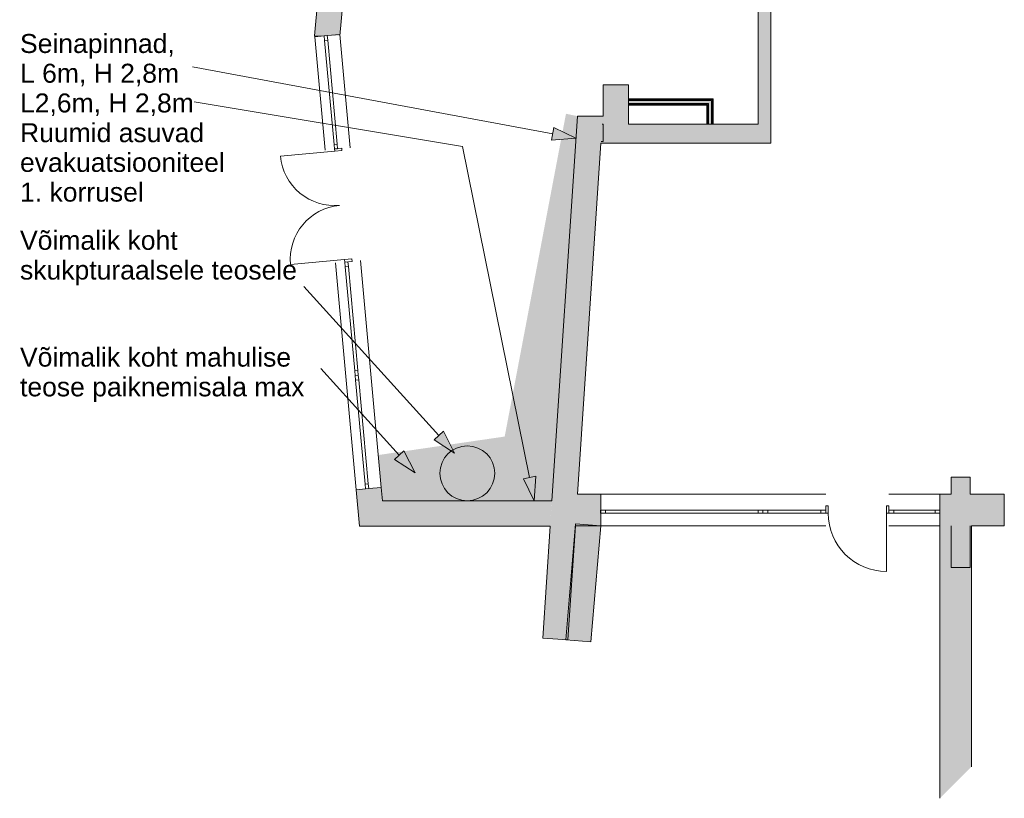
# Model space of a CAD drawing. Header units: millimetres. Extents: x -63019 to 18390, y -24446 to -2925.
# Tile 1 of 6: x -63019 to -47452, y -24446 to -12137. Entities that reach past the tile are written whole.
import ezdxf

# ---------------------------------------------------------------- set-up
doc = ezdxf.new("R2010")
doc.units = ezdxf.units.MM
doc.header["$MEASUREMENT"] = 0
for name, color, linetype, lineweight in [('0_Pen_No__22', 22, 'Continuous', 18), ('0_Pen_No__6', 7, 'Continuous', 18), ('0_Tekst_Pen_No__6', 7, 'Continuous', 18), ('__0lemasolevad kandeseinad_Pen_No__27', 27, 'Continuous', 18), ('__0lemasolevad kandeseinad_Pen_No__8', 8, 'Continuous', 18), ('__LIFT_Pen_No__7', 7, 'Continuous', 18), ('__LIFT_Pen_No__8', 8, 'Continuous', 18), ('__Olemasolevad välisseinad_Pen_No__27', 27, 'Continuous', 18), ('__Olemasolevad välisseinad_Pen_No__8', 8, 'Continuous', 18), ('ArchiCAD Doors_Pen_No__23', 23, 'Continuous', 18), ('ArchiCAD Doors_Pen_No__27', 27, 'Continuous', 18), ('ArchiCAD Doors_Pen_No__7', 7, 'Continuous', 18), ('ArchiCAD Doors_Pen_No__8', 8, 'Continuous', 18), ('ArchiCAD Windows_Pen_No__23', 23, 'Continuous', 18), ('ArchiCAD Windows_Pen_No__27', 27, 'Continuous', 18), ('ArchiCAD Windows_Pen_No__7', 7, 'Continuous', 18), ('New___Olemasolevad välisseinad_Pen_No__6', 7, 'Continuous', 18), ('New___Olemasolevad välisseinad_Pen_No__8', 8, 'Continuous', 18), ('New___SAHTID_Pen_No__6', 7, 'Continuous', 18), ('New___SAHTID_Pen_No__8', 8, 'Continuous', 18), ('New_ArchiCAD Doors_Pen_No__6', 7, 'Continuous', 18), ('New_ArchiCAD Windows_Pen_No__6', 7, 'Continuous', 18)]:
    doc.layers.add(name, color=color, linetype=linetype, lineweight=lineweight)
for name, color, linetype in [('__0lemasolevad kandeseinad', 7, 'Continuous'), ('__LIFT', 7, 'Continuous'), ('__Olemasolevad välisseinad', 7, 'Continuous'), ('ArchiCAD Doors', 7, 'Continuous'), ('ArchiCAD Windows', 7, 'Continuous'), ('New___Olemasolevad välisseinad', 7, 'Continuous'), ('New___SAHTID', 7, 'Continuous'), ('New_ArchiCAD Doors', 7, 'Continuous'), ('New_ArchiCAD Windows', 7, 'Continuous')]:
    doc.layers.add(name, color=color, linetype=linetype)
doc.layers.add('__LIFT_Pen_No__253', color=7, linetype='Continuous', lineweight=18, true_color=0xbbbbbb)
doc.layers.add('New___SAHTID_Pen_No__253', color=7, linetype='Continuous', lineweight=18, true_color=0xbbbbbb)
doc.styles.add('GENERATED_STYLE_1', font='txt')

# ---------------------------------------------------------------- blocks, each defined once
blk = doc.blocks.new('Wall_2_1', base_point=(-54210, -13787))
at = {"layer": '__0lemasolevad kandeseinad_Pen_No__8', "linetype": 'Continuous'}
blk.add_hatch(color=256, dxfattribs=at).paths.add_polyline_path([(-53829, -14087), (-51342, -14087), (-51342, -13787), (-53809, -13787)])
at = {"layer": '__0lemasolevad kandeseinad_Pen_No__27', "linetype": 'Continuous', "flags": 128}
for points in [[(-53792, -13787), (-53809, -13787)], [(-51342, -13787), (-53392, -13787)], [(-53829, -14087), (-51342, -14087)]]:
    blk.add_lwpolyline(points, dxfattribs=at)
blk = doc.blocks.new('Wall_4_1', base_point=(-47990, -20797))
at = {"layer": '__Olemasolevad välisseinad_Pen_No__8', "linetype": 'Continuous'}
for points in [[(-48290, -19639), (-47990, -19639), (-47990, -19371), (-48290, -19371)], [(-48290, -20797), (-47990, -20797), (-47990, -20139), (-48290, -20139)]]:
    blk.add_hatch(color=256, dxfattribs=at).paths.add_polyline_path(points)
at = {"layer": '__Olemasolevad välisseinad_Pen_No__27', "linetype": 'Continuous', "flags": 128}
for points in [[(-47990, -19371), (-48290, -19371)], [(-48290, -19371), (-48290, -19639)], [(-47990, -19639), (-47990, -19371)], [(-48290, -20139), (-48290, -20797)], [(-47990, -20797), (-47990, -20139)], [(-48290, -20797), (-47990, -20797)]]:
    blk.add_lwpolyline(points, dxfattribs=at)
blk = doc.blocks.new('Window 19')
at = {"layer": 'ArchiCAD Windows_Pen_No__23', "linetype": 'Continuous'}
for p, q in [((-1283, 0), (-1208, 0)), ((-1208, 0), (-1208, -50)), ((1208, -50), (1208, 0)), ((1208, 0), (1283, 0)), ((-1208, -50), (-1283, -50)), ((1283, -50), (1208, -50))]:
    blk.add_line(p, q, dxfattribs=at)
at = {"layer": 'ArchiCAD Windows_Pen_No__27', "linetype": 'Continuous'}
for p, q in [((-1283, 0), (-1283, -50)), ((1283, 0), (1283, -50))]:
    blk.add_line(p, q, dxfattribs=at)
at = {"layer": 'ArchiCAD Windows_Pen_No__7', "linetype": 'Continuous'}
for p, q in [((-1283, 200), (1283, 200)), ((-1208, 0), (1208, 0)), ((1208, -50), (-1208, -50)), ((-1283, -300), (1283, -300))]:
    blk.add_line(p, q, dxfattribs=at)
blk = doc.blocks.new('Window 19_2')
at = {"layer": 'ArchiCAD Windows_Pen_No__23', "linetype": 'Continuous'}
for p, q in [((-496, 0), (-421, 0)), ((-421, 0), (-421, -50)), ((421, -50), (421, 0)), ((421, 0), (496, 0)), ((-421, -50), (-496, -50)), ((496, -50), (421, -50))]:
    blk.add_line(p, q, dxfattribs=at)
at = {"layer": 'ArchiCAD Windows_Pen_No__27', "linetype": 'Continuous'}
for p, q in [((-496, 0), (-496, -50)), ((496, 0), (496, -50))]:
    blk.add_line(p, q, dxfattribs=at)
at = {"layer": 'ArchiCAD Windows_Pen_No__7', "linetype": 'Continuous'}
for p, q in [((-496, 200), (496, 200)), ((-421, 0), (421, 0)), ((421, -50), (-421, -50)), ((-496, -300), (496, -300))]:
    blk.add_line(p, q, dxfattribs=at)
blk = doc.blocks.new('Window 19_3')
at = {"layer": 'ArchiCAD Windows_Pen_No__23', "linetype": 'Continuous'}
for p, q in [((-402, 0), (-327, 0)), ((-327, 0), (-327, -50)), ((327, -50), (327, 0)), ((327, 0), (402, 0)), ((-327, -50), (-402, -50)), ((402, -50), (327, -50))]:
    blk.add_line(p, q, dxfattribs=at)
at = {"layer": 'ArchiCAD Windows_Pen_No__27', "linetype": 'Continuous'}
for p, q in [((-402, 0), (-402, -50)), ((402, 0), (402, -50))]:
    blk.add_line(p, q, dxfattribs=at)
at = {"layer": 'ArchiCAD Windows_Pen_No__7', "linetype": 'Continuous'}
for p, q in [((-402, 200), (402, 200)), ((-327, 0), (327, 0)), ((327, -50), (-327, -50)), ((-402, -300), (402, -300))]:
    blk.add_line(p, q, dxfattribs=at)
blk = doc.blocks.new('Door 19')
at = {"layer": 'ArchiCAD Doors_Pen_No__23', "linetype": 'Continuous'}
for p, q in [((-460, 0), (-500, 0)), ((-500, 0), (-500, -115)), ((-460, -115), (-460, 0)), ((500, 0), (460, 0)), ((460, 0), (460, -115)), ((500, -115), (500, 0)), ((-500, -115), (-460, -115)), ((460, -115), (500, -115))]:
    blk.add_line(p, q, dxfattribs=at)
at = {"layer": 'ArchiCAD Doors_Pen_No__27', "linetype": 'Continuous'}
for p, q in [((-500, 0), (-500, -115)), ((500, 0), (500, -115))]:
    blk.add_line(p, q, dxfattribs=at)
at = {"layer": 'ArchiCAD Doors_Pen_No__7', "linetype": 'Continuous'}
blk.add_line((460, 0), (460, 920), dxfattribs=at)
at = {"layer": 'ArchiCAD Doors_Pen_No__8', "linetype": 'Continuous'}
blk.add_arc((460, 0), 920, 90, 180, dxfattribs=at)
blk = doc.blocks.new('Wall_6_1', base_point=(-54606, -19739))
at = {"layer": '__Olemasolevad välisseinad_Pen_No__8', "linetype": 'Continuous'}
for points in [[(-54231, -20139), (-53833, -20139), (-53833, -19939), (-53833, -19889), (-53833, -19639), (-54198, -19639)], [(-48470, -20139), (-47452, -20139), (-47452, -19639), (-48470, -19639), (-48470, -19889), (-48470, -19939)]]:
    blk.add_hatch(color=256, dxfattribs=at).paths.add_polyline_path(points)
at = {"layer": '__Olemasolevad välisseinad_Pen_No__27', "linetype": 'Continuous'}
for p, q in [((-53833, -19889), (-53833, -19639)), ((-48470, -19889), (-48470, -19639)), ((-53833, -19939), (-53833, -19889)), ((-48470, -19939), (-48470, -19889)), ((-53833, -20139), (-53833, -19939)), ((-48470, -20139), (-48470, -19939))]:
    blk.add_line(p, q, dxfattribs=at)
at = {"layer": '__Olemasolevad välisseinad_Pen_No__27', "linetype": 'Continuous', "flags": 128}
for points in [[(-53833, -19639), (-54198, -19639)], [(-48290, -19639), (-48470, -19639)], [(-47452, -19639), (-47990, -19639)], [(-47452, -20139), (-47452, -19639)], [(-54231, -20139), (-53833, -20139)], [(-47970, -20139), (-47452, -20139)]]:
    blk.add_lwpolyline(points, dxfattribs=at)
at = {"layer": 'ArchiCAD Doors', "color": 63, "linetype": 'Continuous', "lineweight": 18, "xscale": -1, "zscale": 1000, "rotation": 180}
blk.add_blockref('Door 19', (-49775, -19939), dxfattribs=at)
at = {"layer": 'ArchiCAD Windows', "color": 63, "linetype": 'Continuous', "lineweight": 18, "xscale": -1, "zscale": 1000, "rotation": 180}
for name, p in [('Window 19', (-52551, -19939)), ('Window 19_2', (-50771, -19939)), ('Window 19_3', (-48873, -19939))]:
    blk.add_blockref(name, p, dxfattribs=at)
blk = doc.blocks.new('Simple Door Opening')
at = {"layer": 'ArchiCAD Doors_Pen_No__27', "linetype": 'Continuous'}
for p, q in [((-900, 0), (-900, -400)), ((900, 0), (900, -400))]:
    blk.add_line(p, q, dxfattribs=at)
blk = doc.blocks.new('Wall_7_1', base_point=(-53392, -10998))
at = {"layer": '__Olemasolevad välisseinad_Pen_No__8', "linetype": 'Continuous'}
for points in [[(-53792, -11367), (-53392, -11367), (-53392, -10998), (-53792, -10998)], [(-53792, -13787), (-53392, -13787), (-53392, -13167), (-53792, -13167)]]:
    blk.add_hatch(color=256, dxfattribs=at).paths.add_polyline_path(points)
at = {"layer": '__Olemasolevad välisseinad_Pen_No__27', "linetype": 'Continuous', "flags": 128}
for points in [[(-53792, -10998), (-53792, -11367)], [(-53392, -11367), (-53392, -10998)], [(-53792, -13167), (-53792, -13662)], [(-53392, -13787), (-53392, -13167)]]:
    blk.add_lwpolyline(points, dxfattribs=at)
at = {"layer": 'ArchiCAD Doors', "color": 63, "linetype": 'Continuous', "lineweight": 18, "xscale": -1, "zscale": 1000, "rotation": 90}
blk.add_blockref('Simple Door Opening', (-53792, -12267), dxfattribs=at)
blk = doc.blocks.new('Wall_8_1', base_point=(-51142, -14087))
at = {"layer": '__0lemasolevad kandeseinad_Pen_No__8', "linetype": 'Continuous'}
blk.add_hatch(color=256, dxfattribs=at).paths.add_polyline_path([(-51142, -14087), (-51142, -13111), (-51342, -13111), (-51342, -14087)])
at = {"layer": '__0lemasolevad kandeseinad_Pen_No__27', "linetype": 'Continuous', "flags": 128}
for points in [[(-51342, -13111), (-51342, -13787)], [(-51142, -14087), (-51142, -13111)], [(-51342, -14087), (-51142, -14087)]]:
    blk.add_lwpolyline(points, dxfattribs=at)
blk = doc.blocks.new('Window 19[2]_1')
at = {"layer": 'New_ArchiCAD Windows_Pen_No__6', "linetype": 'Continuous'}
for p, q in [((-57996, -7897), (-58073, -8743)), ((-57939, -7827), (-58030, -8823)), ((-58023, -8748), (-57946, -7901)), ((-57989, -7822), (-57996, -7897)), ((-57996, -7897), (-57946, -7901)), ((-57946, -7901), (-57939, -7827)), ((-57541, -7863), (-57632, -8859)), ((-58073, -8743), (-58080, -8818)), ((-58023, -8748), (-58073, -8743)), ((-58030, -8823), (-58023, -8748))]:
    blk.add_line(p, q, dxfattribs=at)
for p in [(-57939, -7827), (-58030, -8823)]:
    blk.add_point(p, dxfattribs=at)
blk = doc.blocks.new('Wall_9_1', base_point=(-57648, -4640))
at = {"layer": 'New___Olemasolevad välisseinad_Pen_No__8', "linetype": 'Continuous'}
for points in [[(-57648, -4640), (-57939, -7827), (-57541, -7863), (-57283, -5040)], [(-58030, -8823), (-58356, -12390), (-57955, -12390), (-57632, -8859)]]:
    blk.add_hatch(color=256, dxfattribs=at).paths.add_polyline_path(points)
at = {"layer": 'New___Olemasolevad välisseinad_Pen_No__6', "linetype": 'Continuous'}
for p, q in [((-57939, -7827), (-57541, -7863)), ((-58030, -8823), (-57632, -8859))]:
    blk.add_line(p, q, dxfattribs=at)
at = {"layer": 'New___Olemasolevad välisseinad_Pen_No__6', "linetype": 'Continuous', "flags": 128}
for points in [[(-57648, -4640), (-57939, -7827)], [(-57541, -7863), (-57283, -5040)], [(-58030, -8823), (-58356, -12390)], [(-57955, -12390), (-57632, -8859)]]:
    blk.add_lwpolyline(points, dxfattribs=at)
at = {"layer": 'New___Olemasolevad välisseinad_Pen_No__6', "linetype": 'Continuous'}
for p in [(-57939, -7827), (-57939, -7827), (-58030, -8823), (-58030, -8823)]:
    blk.add_point(p, dxfattribs=at)
at = {"layer": 'New_ArchiCAD Windows', "linetype": 'Continuous'}
blk.add_blockref('Window 19[2]_1', (0, 0), dxfattribs=at)
blk = doc.blocks.new('Window 19[3]_1')
at = {"layer": 'New_ArchiCAD Windows_Pen_No__6', "linetype": 'Continuous'}
for p, q in [((-58191, -14200), (-58355, -12407)), ((-58205, -12393), (-58156, -12389)), ((-58199, -12468), (-58205, -12393)), ((-58156, -12389), (-58149, -12463)), ((-57792, -14163), (-57956, -12371)), ((-58149, -12463), (-58199, -12468)), ((-58048, -14111), (-58199, -12468)), ((-58149, -12463), (-57998, -14107)), ((-58048, -14111), (-57998, -14107)), ((-58041, -14186), (-58048, -14111)), ((-57998, -14107), (-57992, -14181)), ((-58041, -14186), (-57992, -14181))]:
    blk.add_line(p, q, dxfattribs=at)
blk = doc.blocks.new('Window 19[4]_1')
at = {"layer": 'New_ArchiCAD Windows_Pen_No__6', "linetype": 'Continuous'}
for p, q in [((-57864, -17775), (-58028, -15983)), ((-57878, -15969), (-57829, -15964)), ((-57872, -16044), (-57878, -15969)), ((-57829, -15964), (-57822, -16039)), ((-57466, -17739), (-57629, -15946)), ((-57822, -16039), (-57872, -16044)), ((-57721, -17687), (-57872, -16044)), ((-57822, -16039), (-57672, -17682)), ((-57721, -17687), (-57672, -17682)), ((-57715, -17761), (-57721, -17687)), ((-57672, -17682), (-57665, -17757)), ((-57715, -17761), (-57665, -17757))]:
    blk.add_line(p, q, dxfattribs=at)
blk = doc.blocks.new('Window 19[5]_1')
at = {"layer": 'New_ArchiCAD Windows_Pen_No__6', "linetype": 'Continuous'}
for p, q in [((-57302, -19531), (-57466, -17739)), ((-57700, -19568), (-57864, -17775)), ((-57715, -17761), (-57665, -17757)), ((-57708, -17836), (-57715, -17761)), ((-57658, -17832), (-57708, -17836)), ((-57557, -19479), (-57708, -17836)), ((-57665, -17757), (-57658, -17832)), ((-57658, -17832), (-57508, -19475)), ((-57557, -19479), (-57508, -19475)), ((-57551, -19554), (-57557, -19479)), ((-57551, -19554), (-57501, -19549)), ((-57508, -19475), (-57501, -19549))]:
    blk.add_line(p, q, dxfattribs=at)
blk = doc.blocks.new('Double Door with Transom 19[3]_1')
at = {"layer": 'New_ArchiCAD Doors_Pen_No__6', "linetype": 'Continuous'}
for p, q in [((-58042, -14176), (-57928, -14166)), ((-58042, -14176), (-57928, -14166)), ((-57928, -14166), (-57924, -14206)), ((-58039, -14216), (-58895, -14295)), ((-58039, -14216), (-58042, -14176)), ((-57924, -14206), (-58039, -14216)), ((-57882, -15929), (-58739, -16007)), ((-57882, -15929), (-57768, -15919)), ((-57878, -15969), (-57882, -15929)), ((-57764, -15958), (-57878, -15969)), ((-57878, -15969), (-57764, -15958)), ((-57768, -15919), (-57764, -15958))]:
    blk.add_line(p, q, dxfattribs=at)
for centre, start, end in [((-58039, -14216), 185.2239, 275.2239), ((-57882, -15929), 95.2239, 185.2239)]:
    blk.add_arc(centre, 860, start, end, dxfattribs=at)
blk = doc.blocks.new('Wall_11_1', base_point=(-57648, -20141))
at = {"layer": 'New___Olemasolevad välisseinad_Pen_No__8', "linetype": 'Continuous'}
for points in [[(-58171, -12390), (-58356, -12390), (-58355, -12407), (-58205, -12393)], [(-57700, -19568), (-57648, -20141), (-57283, -19741), (-57302, -19531), (-57501, -19549), (-57551, -19554)]]:
    blk.add_hatch(color=256, dxfattribs=at).paths.add_polyline_path(points)
at = {"layer": 'New___Olemasolevad välisseinad_Pen_No__6', "linetype": 'Continuous'}
for p, q in [((-58355, -12407), (-58205, -12393)), ((-58205, -12393), (-58156, -12389)), ((-58156, -12389), (-57956, -12371)), ((-57700, -19568), (-57551, -19554)), ((-57551, -19554), (-57501, -19549)), ((-57501, -19549), (-57302, -19531))]:
    blk.add_line(p, q, dxfattribs=at)
at = {"layer": 'New___Olemasolevad välisseinad_Pen_No__6', "linetype": 'Continuous', "flags": 128}
for points in [[(-58356, -12390), (-58355, -12407)], [(-57700, -19568), (-57648, -20141)], [(-57283, -19741), (-57302, -19531)]]:
    blk.add_lwpolyline(points, dxfattribs=at)
at = {"layer": 'New_ArchiCAD Doors', "linetype": 'Continuous'}
blk.add_blockref('Double Door with Transom 19[3]_1', (0, 0), dxfattribs=at)
at = {"layer": 'New_ArchiCAD Windows', "linetype": 'Continuous'}
for name in ['Window 19[3]_1', 'Window 19[4]_1', 'Window 19[5]_1']:
    blk.add_blockref(name, (0, 0), dxfattribs=at)
blk = doc.blocks.new('Wall_12_1', base_point=(-57648, -20141))
at = {"layer": 'New___Olemasolevad välisseinad_Pen_No__8', "linetype": 'Continuous'}
blk.add_hatch(color=256, dxfattribs=at).paths.add_polyline_path([(-57648, -20141), (-54632, -20141), (-54606, -19741), (-57283, -19741)])
at = {"layer": 'New___Olemasolevad välisseinad_Pen_No__6', "linetype": 'Continuous', "flags": 128}
for points in [[(-54606, -19741), (-57283, -19741)], [(-57648, -20141), (-54632, -20141)]]:
    blk.add_lwpolyline(points, dxfattribs=at)
blk = doc.blocks.new('Wall_15_1', base_point=(-48370, -19739))
at = {"layer": '__Olemasolevad välisseinad_Pen_No__8', "linetype": 'Continuous'}
blk.add_hatch(color=256, dxfattribs=at).paths.add_polyline_path([(-48470, -20139), (-48470, -24446), (-47970, -23946), (-47970, -20139)])
at = {"layer": '__Olemasolevad välisseinad_Pen_No__27', "linetype": 'Continuous', "flags": 128}
for points in [[(-48470, -20139), (-48470, -24446)], [(-47970, -23946), (-47970, -20139)]]:
    blk.add_lwpolyline(points, dxfattribs=at)
blk = doc.blocks.new('Wall_18_1', base_point=(-53833, -20139))
at = {"layer": '__Olemasolevad välisseinad_Pen_No__8', "linetype": 'Continuous'}
blk.add_hatch(color=256, dxfattribs=at).paths.add_polyline_path([(-54232, -20106), (-54385, -21941), (-53987, -21974), (-53833, -20139)])
at = {"layer": '__Olemasolevad välisseinad_Pen_No__27', "linetype": 'Continuous', "flags": 128}
for points in [[(-54232, -20106), (-54385, -21941)], [(-53833, -20139), (-54232, -20106)], [(-53987, -21974), (-53833, -20139)], [(-54385, -21941), (-53987, -21974)]]:
    blk.add_lwpolyline(points, dxfattribs=at)
blk = doc.blocks.new('Wall_23_1', base_point=(-51142, -13111))
at = {"layer": '__0lemasolevad kandeseinad_Pen_No__8', "linetype": 'Continuous'}
blk.add_hatch(color=256, dxfattribs=at).paths.add_polyline_path([(-51142, -13111), (-51142, -11367), (-51342, -11367), (-51342, -13111)])
at = {"layer": '__0lemasolevad kandeseinad_Pen_No__27', "linetype": 'Continuous', "flags": 128}
for points in [[(-51342, -11367), (-51342, -13111)], [(-51142, -13111), (-51142, -11367)]]:
    blk.add_lwpolyline(points, dxfattribs=at)
blk = doc.blocks.new('Wall_25_1', base_point=(-54201, -13662))
at = {"layer": '__Olemasolevad välisseinad_Pen_No__8', "linetype": 'Continuous'}
blk.add_hatch(color=256, dxfattribs=at).paths.add_polyline_path([(-54201, -13662), (-54750, -21916), (-54351, -21943), (-53827, -14062)])
at = {"layer": '__Olemasolevad välisseinad_Pen_No__27', "linetype": 'Continuous', "flags": 128}
for points in [[(-54201, -13662), (-54606, -19741)], [(-54198, -19639), (-53829, -14087)], [(-54632, -20141), (-54750, -21916)], [(-54351, -21943), (-54231, -20139)], [(-54750, -21916), (-54351, -21943)]]:
    blk.add_lwpolyline(points, dxfattribs=at)
blk = doc.blocks.new('Wall_28_1', base_point=(-54201, -13662))
at = {"layer": '__Olemasolevad välisseinad_Pen_No__8', "linetype": 'Continuous'}
blk.add_hatch(color=256, dxfattribs=at).paths.add_polyline_path([(-53827, -14062), (-53792, -14062), (-53792, -13662), (-54201, -13662)])
at = {"layer": '__Olemasolevad välisseinad_Pen_No__27', "linetype": 'Continuous', "flags": 128}
for points in [[(-53792, -13662), (-54201, -13662)], [(-53792, -14062), (-53792, -13787)], [(-53827, -14062), (-53792, -14062)]]:
    blk.add_lwpolyline(points, dxfattribs=at)
blk = doc.blocks.new('Wall_31_1', base_point=(-53392, -13487))
at = {"layer": '__LIFT', "linetype": 'Continuous', "lineweight": 0, "true_color": 0x000000}
for points in [[(-52053, -13387), (-53392, -13387), (-53392, -13400), (-52066, -13400)], [(-53392, -13487), (-52153, -13487), (-52140, -13474), (-53392, -13474)]]:
    blk.add_hatch(color=18, dxfattribs=at).paths.add_polyline_path(points)
at = {"layer": '__LIFT_Pen_No__253', "linetype": 'Continuous', "lineweight": 0, "true_color": 0x8c8c8c}
blk.add_hatch(color=252, dxfattribs=at).paths.add_polyline_path([(-53392, -13461), (-52127, -13461), (-52079, -13413), (-53392, -13413)])
at = {"layer": '__LIFT_Pen_No__8', "linetype": 'Continuous', "lineweight": 0, "true_color": 0x202020}
for points in [[(-53392, -13413), (-52079, -13413), (-52066, -13400), (-53392, -13400)], [(-53392, -13474), (-52140, -13474), (-52127, -13461), (-53392, -13461)]]:
    blk.add_hatch(color=250, dxfattribs=at).paths.add_polyline_path(points)
at = {"layer": '__LIFT_Pen_No__7', "linetype": 'Continuous'}
for p, q in [((-52066, -13400), (-53392, -13400)), ((-53392, -13413), (-52079, -13413)), ((-53392, -13461), (-52127, -13461)), ((-53392, -13474), (-52140, -13474))]:
    blk.add_line(p, q, dxfattribs=at)
at = {"layer": '__LIFT_Pen_No__7', "linetype": 'Continuous', "flags": 128}
for points in [[(-52053, -13387), (-53392, -13387)], [(-53392, -13387), (-53392, -13487)], [(-53392, -13487), (-52153, -13487)]]:
    blk.add_lwpolyline(points, dxfattribs=at)
blk = doc.blocks.new('Wall_32_1', base_point=(-52153, -13487))
at = {"layer": 'New___SAHTID', "linetype": 'Continuous', "lineweight": 0, "true_color": 0x000000}
for points in [[(-52053, -13787), (-52053, -13387), (-52066, -13400), (-52066, -13787)], [(-52153, -13487), (-52153, -13787), (-52140, -13787), (-52140, -13474)]]:
    blk.add_hatch(color=18, dxfattribs=at).paths.add_polyline_path(points)
at = {"layer": 'New___SAHTID_Pen_No__253', "linetype": 'Continuous', "lineweight": 0, "true_color": 0x8c8c8c}
blk.add_hatch(color=252, dxfattribs=at).paths.add_polyline_path([(-52127, -13461), (-52127, -13787), (-52079, -13787), (-52079, -13413)])
at = {"layer": 'New___SAHTID_Pen_No__8', "linetype": 'Continuous', "lineweight": 0, "true_color": 0x202020}
for points in [[(-52140, -13474), (-52140, -13787), (-52127, -13787), (-52127, -13461)], [(-52079, -13413), (-52079, -13787), (-52066, -13787), (-52066, -13400)]]:
    blk.add_hatch(color=250, dxfattribs=at).paths.add_polyline_path(points)
at = {"layer": 'New___SAHTID_Pen_No__6', "linetype": 'Continuous'}
for p, q in [((-52140, -13474), (-52140, -13787)), ((-52127, -13461), (-52127, -13787)), ((-52079, -13413), (-52079, -13787)), ((-52066, -13787), (-52066, -13400))]:
    blk.add_line(p, q, dxfattribs=at)
at = {"layer": 'New___SAHTID_Pen_No__6', "linetype": 'Continuous', "flags": 128}
for points in [[(-52053, -13787), (-52053, -13387)], [(-52153, -13487), (-52153, -13787)], [(-52153, -13787), (-52053, -13787)]]:
    blk.add_lwpolyline(points, dxfattribs=at)
blk = doc.blocks.new('Line_1_1', base_point=(-54225, -14009))
at = {"linetype": 'Continuous', "lineweight": 0, "true_color": 0x000000}
blk.add_hatch(color=18, dxfattribs=at).paths.add_polyline_path([(-54225, -14009), (-54573, -13843), (-54610, -14040)])
at = {"layer": '0_Pen_No__6', "linetype": 'Continuous'}
for p, q in [((-54592, -13941), (-60286, -12883)), ((-54610, -14040), (-54573, -13843)), ((-54225, -14009), (-54573, -13843)), ((-54225, -14009), (-54610, -14040))]:
    blk.add_line(p, q, dxfattribs=at)
blk = doc.blocks.new('Line_2_1', base_point=(-54884, -19741))
at = {"linetype": 'Continuous', "lineweight": 0, "true_color": 0x000000}
blk.add_hatch(color=18, dxfattribs=at).paths.add_polyline_path([(-54884, -19741), (-54860, -19355), (-55056, -19395)])
at = {"layer": '0_Pen_No__6', "linetype": 'Continuous'}
for p, q in [((-54958, -19375), (-56020, -14139)), ((-55056, -19395), (-54860, -19355)), ((-54884, -19741), (-55056, -19395)), ((-54884, -19741), (-54860, -19355))]:
    blk.add_line(p, q, dxfattribs=at)
blk = doc.blocks.new('Line_3_1', base_point=(-56142, -18987))
at = {"linetype": 'Continuous', "lineweight": 0, "true_color": 0x000000}
blk.add_hatch(color=18, dxfattribs=at).paths.add_polyline_path([(-56142, -18987), (-56318, -18643), (-56466, -18778)])
at = {"layer": '0_Pen_No__6', "linetype": 'Continuous'}
for p, q in [((-56392, -18710), (-58526, -16356)), ((-56466, -18778), (-56318, -18643)), ((-56142, -18987), (-56318, -18643)), ((-56142, -18987), (-56466, -18778))]:
    blk.add_line(p, q, dxfattribs=at)
blk = doc.blocks.new('Line_4_1', base_point=(-56768, -19298))
at = {"linetype": 'Continuous', "lineweight": 0, "true_color": 0x000000}
blk.add_hatch(color=18, dxfattribs=at).paths.add_polyline_path([(-56768, -19298), (-56944, -18955), (-57092, -19089)])
at = {"layer": '0_Pen_No__6', "linetype": 'Continuous'}
for p, q in [((-57018, -19022), (-58258, -17653)), ((-57092, -19089), (-56944, -18955)), ((-56768, -19298), (-56944, -18955)), ((-56768, -19298), (-57092, -19089))]:
    blk.add_line(p, q, dxfattribs=at)

msp = doc.modelspace()

# ---------------------------------------------------------------- hatches: boundary and pattern name
at = {"layer": '0_Pen_No__22', "linetype": 'Continuous', "lineweight": 0, "true_color": 0x290a00}
msp.add_hatch(color=28, dxfattribs=at).paths.add_polyline_path([(-57283, -19741), (-57349, -19019), (-55351, -18727), (-54382, -13624), (-54201, -13662), (-54606, -19739)])

# ---------------------------------------------------------------- linework, layer by layer
at = {"layer": '0_Pen_No__6', "linetype": 'Continuous'}
msp.add_line((-56020, -14139), (-60260, -13433), dxfattribs=at)
msp.add_circle((-55942, -19308), 433, dxfattribs=at)

# ---------------------------------------------------------------- block references
at = {"linetype": 'Continuous'}
for name, p in [('Line_1_1', (-54225, -14009)), ('Line_2_1', (-54884, -19741)), ('Line_3_1', (-56142, -18987)), ('Line_4_1', (-56768, -19298))]:
    msp.add_blockref(name, p, dxfattribs=at)
at = {"layer": '__0lemasolevad kandeseinad', "color": 27, "lineweight": 18}
for name, p in [('Wall_23_1', (-51142, -13111)), ('Wall_8_1', (-51142, -14087)), ('Wall_2_1', (-54210, -13787))]:
    msp.add_blockref(name, p, dxfattribs=at)
at = {"layer": '__LIFT', "color": 27, "lineweight": 18}
msp.add_blockref('Wall_31_1', (-53392, -13487), dxfattribs=at)
at = {"layer": '__Olemasolevad välisseinad', "color": 27, "lineweight": 18}
for name, p in [('Wall_7_1', (-53392, -10998)), ('Wall_25_1', (-54201, -13662)), ('Wall_28_1', (-54201, -13662)), ('Wall_4_1', (-47990, -20797)), ('Wall_6_1', (-54606, -19739)), ('Wall_18_1', (-53833, -20139)), ('Wall_15_1', (-48370, -19739))]:
    msp.add_blockref(name, p, dxfattribs=at)
at = {"layer": 'New___Olemasolevad välisseinad'}
for name, p in [('Wall_9_1', (-57648, -4640)), ('Wall_11_1', (-57648, -20141)), ('Wall_12_1', (-57648, -20141))]:
    msp.add_blockref(name, p, dxfattribs=at)
at = {"layer": 'New___SAHTID'}
msp.add_blockref('Wall_32_1', (-52153, -13487), dxfattribs=at)

# ---------------------------------------------------------------- texts
at = {"layer": '0_Tekst_Pen_No__6', "linetype": 'Continuous', "char_height": 300, "attachment_point": 7, "style": 'GENERATED_STYLE_1'}
for s, insert, width, line_spacing_factor in [('\\A1;{\\fArial Baltic|b0|i0|c186|p34;Seinapinnad, \\P\\fArial Baltic|b0|i0|c186|p34;L 6m, H 2,8m\\P\\fArial Baltic|b0|i0|c186|p34;L2,6m, H 2,8m\\P\\fArial Baltic|b0|i0|c186|p34;Ruumid asuvad\\P\\fArial Baltic|b0|i0|c186|p34;evakuatsiooniteel\\P\\fArial Baltic|b0|i0|c186|p34;1. korrusel}', (-63014, -15017), 10545.3, 0.939562), ('\\A1;{\\fArial Baltic|b0|i0|c186|p34;Võimalik koht skukpturaalsele teosele}', (-63014, -16335), 4488.09, 0.940166), ('\\A1;{\\fArial Baltic|b0|i0|c186|p34;Võimalik koht mahulise teose paiknemisala max}', (-63014, -18182), 4488.09, 0.940166)]:
    msp.add_mtext(s, dxfattribs=dict(at, insert=insert, width=width, line_spacing_factor=line_spacing_factor))

doc.saveas('drawing.dxf')
